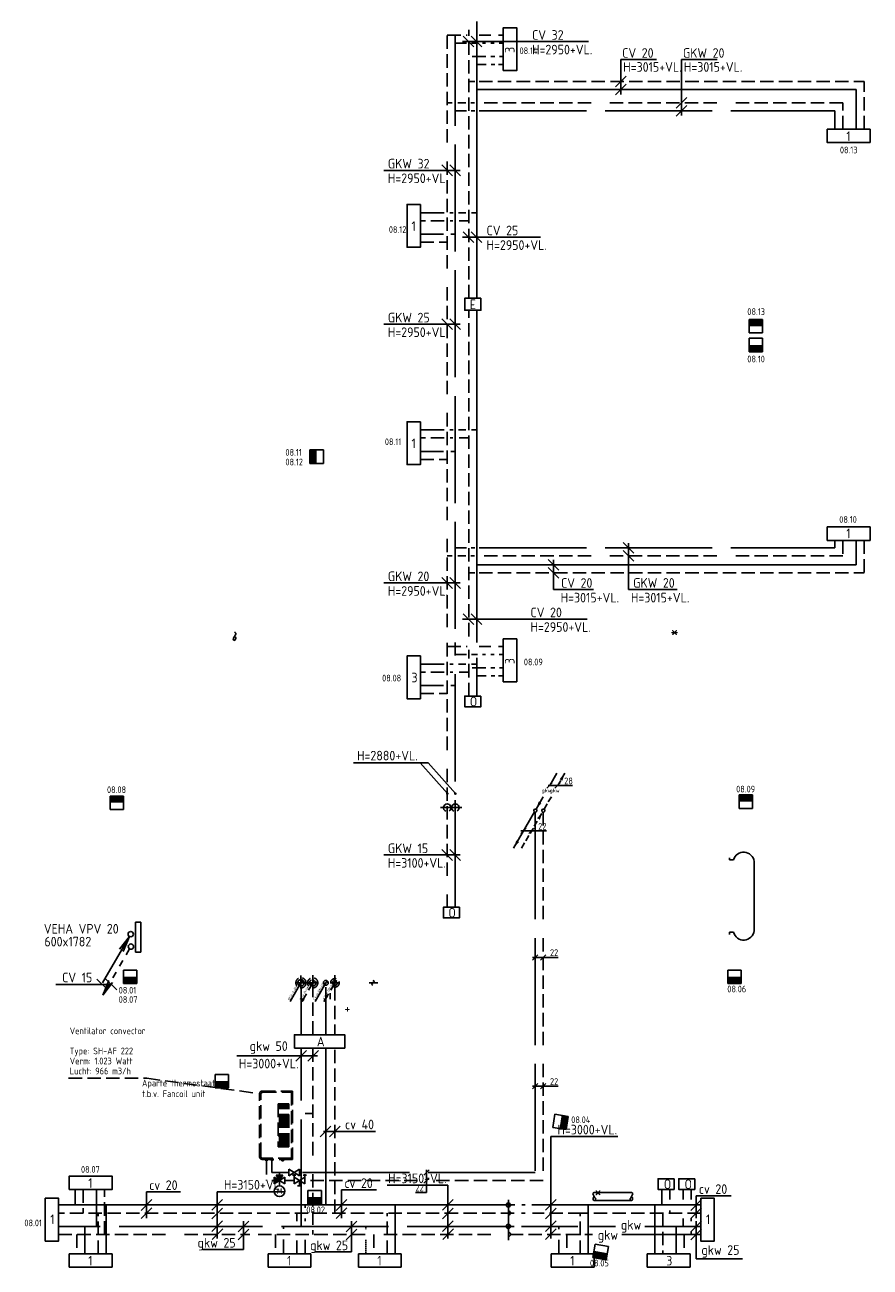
# Model space of a CAD drawing. Header units: millimetres. Extents: x -68967 to 10360, y -11851 to 49692.
# Tile 4 of 6: x -67397 to -51609, y 13392 to 36597. Entities that reach past the tile are written whole.
import ezdxf
from ezdxf.enums import TextEntityAlignment as Align

# ---------------------------------------------------------------- set-up
doc = ezdxf.new("R2010")
doc.units = ezdxf.units.MM
doc.header["$LTSCALE"] = 50
for name, pattern in [('2322105', [47, 40, -7]), ('2322106', [47, 5, -2, 5, -2, 5, -2, 5, -2, 5, -2, 5, -7]), ('2322107', [2000, 1000, 1000]), ('2322108', [7, 5, -2]), ('CENTER2', [28.575, 19.05, -3.175, 3.175, -3.175]), ('DASHED', [0.75, 0.5, -0.25]), ('DASHED2', [9.525, 6.35, -3.175]), ('HIDDEN', [0.375, 0.25, -0.125]), ('HIDDEN2', [4.7625, 3.175, -1.5875]), ('KOUDWATERTAP', [1.1, 0.5, -0.25, 0.1, -0.25]), ('KW', [7, 4, -1, 1, -1])]:
    doc.linetypes.add(name, pattern=pattern)
for name, color, linetype in [('00att025', 7, 'Continuous'), ('50', 3, 'Continuous'), ('51-LEIDING', 3, 'Continuous'), ('60', 7, 'Continuous'), ('60-CV', 3, 'Continuous'), ('60-TXT', 1, 'Continuous'), ('62-GKW', 3, 'Continuous'), ('7KADERHALMOS', 2, 'Continuous'), ('BALKEN', 7, 'Continuous'), ('SYM-W', 7, 'Continuous'), ('Thermostaat', 160, 'Continuous'), ('Ventilator convector', 7, 'Continuous'), ('WL$1----_BOUWKUNDIG', 11, 'Continuous'), ('WL524---', 190, 'Continuous'), ('WL524---_D', 192, 'Continuous'), ('WL524---_HARTLIJN', 7, 'Continuous'), ('WL5310--_KW', 2, 'KOUDWATERTAP'), ('WL532---_DBL', 6, 'Continuous'), ('WL532---_KW-LD', 5, 'KW'), ('WL550---_AANVOER', 4, 'Continuous'), ('WL550---_RETOUR', 4, 'Continuous'), ('WL5501--', 130, 'Continuous'), ('WL5501--_D', 130, 'Continuous'), ('WL5501--_GKW-A', 4, 'Continuous'), ('WL5501--_HARTLIJN', 7, 'Continuous'), ('WL5502--', 130, 'Continuous'), ('WL5502--_GKW-R', 4, 'HIDDEN'), ('WL561---_AANVOER', 10, 'Continuous'), ('WL561---_RETOUR', 10, 'Continuous'), ('WL5612--_CV-R', 3, 'DASHED2'), ('WM5501--', 2, 'Continuous'), ('WM5502--', 2, 'Continuous')]:
    doc.layers.add(name, color=color, linetype=linetype)
doc.styles.add('BURO-018', font='ISO96.shx', dxfattribs={"height": 90})
doc.styles.add('BURO-025', font='ISO96.shx', dxfattribs={"height": 100})
doc.styles.add('ISO', font='ISO.SHX')

# ---------------------------------------------------------------- blocks, each defined once
blk = doc.blocks.new('$MAAT')
at = {"layer": 'SYM-W', "color": 1}
blk.add_line((1, 1), (-1, -1), dxfattribs=at)
blk = doc.blocks.new('002')
at = {"layer": '60', "color": 1, "linetype": 'Continuous'}
for p in [(-5.25, -9.09), (-2.08, -2.82), (-1.4, -3.22)]:
    blk.add_line(p, (-0.25, -0.43), dxfattribs=at)
blk.add_circle((0, 0), 0.5, dxfattribs=at)
blk = doc.blocks.new('004')
at = {"layer": '60', "color": 1, "linetype": 'Continuous'}
for p, q in [((3.42, 6.7), (5.25, 9.09)), ((4, 6.93), (5.25, 9.09)), ((4.1, 6.31), (5.25, 9.09)), ((2.75, 4.76), (3.38, 5.85)), ((1.5, 2.6), (2.13, 3.68)), ((0.25, 0.43), (0.88, 1.52))]:
    blk.add_line(p, q, dxfattribs=at)
blk.add_circle((0, 0), 0.5, dxfattribs=at)
blk = doc.blocks.new('PA')
at = {"layer": 'WL532---_KW-LD', "color": 7, "linetype": 'Continuous'}
blk.add_line((0, 0), (200, 346), dxfattribs=at)
at = {"layer": 'WL532---_KW-LD', "color": 7}
for p, q in [((162, 311), (200, 346)), ((162, 311), (188, 296)), ((200, 346), (171, 306)), ((200, 346), (179, 301)), ((200, 346), (188, 296))]:
    blk.add_line(p, q, dxfattribs=at)
blk = doc.blocks.new('PR')
at = {"layer": 'WL532---_KW-LD', "color": 7, "linetype": 'HIDDEN2'}
blk.add_line((200, 346), (0, 0), dxfattribs=at)
at = {"layer": 'WL532---_KW-LD', "color": 7}
for p, q in [((0, 0), (12, 51)), ((0, 0), (21, 46)), ((0, 0), (29, 41)), ((38, 36), (0, 0)), ((38, 36), (12, 51))]:
    blk.add_line(p, q, dxfattribs=at)
blk = doc.blocks.new('*U22')
at = {"color": 0, "ltscale": 10}
for p, q in [((0, 10.65), (50, 10.65)), ((0, -10.65), (0, 10.65)), ((50, 10.65), (50, -10.65)), ((0, -10.65), (50, -10.65))]:
    blk.add_line(p, q, dxfattribs=at)
at = {"layer": 'WL5501--_HARTLIJN', "linetype": 'CENTER2'}
blk.add_line((0, 0), (50, 0), dxfattribs=at)
at = {"layer": 'WL5501--_D', "color": 2, "linetype": '2322106', "style": 'BURO-025'}
blk.add_attdef('POSNR', text='', height=125, dxfattribs=at).set_placement((0, 0), align=Align.MIDDLE)
blk = doc.blocks.new('*U23')
at = {"color": 0, "ltscale": 10}
for p, q in [((0, 16), (50, 16)), ((0, -16), (0, 16)), ((50, 16), (50, -16)), ((0, -16), (50, -16))]:
    blk.add_line(p, q, dxfattribs=at)
at = {"layer": 'WL524---_HARTLIJN', "linetype": 'CENTER2'}
blk.add_line((0, 0), (50, 0), dxfattribs=at)
at = {"layer": 'WL524---_D', "color": 1, "linetype": '2322106', "style": 'BURO-018'}
blk.add_attdef('POSNR', text='', height=90, dxfattribs=at).set_placement((0, 0), align=Align.MIDDLE)
blk = doc.blocks.new('Block ventilator convector')
at = {"layer": 'Ventilator convector', "linetype": '2322106'}
for p, q in [((-636.5, 0), (636.5, 0)), ((-636.5, -569), (-636.5, 0)), ((636.5, 0), (636.5, -569)), ((-616.5, -20), (616.5, -20)), ((-616.5, -549), (-616.5, -20)), ((-400, -70), (-400, -270)), ((400, -70), (-400, -70)), ((400, -95), (-400, -95)), ((400, -120), (-400, -120)), ((400, -145), (-400, -145)), ((400, -170), (-400, -170)), ((400, -195), (-400, -195)), ((400, -220), (-400, -220)), ((-200, -70), (-200, -270)), ((0, -70), (0, -270)), ((200, -70), (200, -270)), ((400, -270), (400, -70)), ((616.5, -20), (616.5, -549)), ((400, -245), (-400, -245)), ((-400, -270), (400, -270)), ((591.5, -614), (-591.5, -614)), ((571.5, -594), (-571.5, -594))]:
    blk.add_line(p, q, dxfattribs=at)
for centre, start, end in [((-591.5, -569), 180, 270), ((-571.5, -549), 180, 270), ((571.5, -549), 270, 0), ((591.5, -569), 270, 0)]:
    blk.add_arc(centre, 45, start, end, dxfattribs=at)
at = {"layer": 'WL524---_D', "linetype": '2322106'}
blk.add_blockref('*U23', (616.5, -184.5), dxfattribs=at)
at = {"layer": 'WL5501--_D', "linetype": '2322106'}
for p in [(616.5, -384.5), (616.5, -484.5)]:
    blk.add_blockref('*U22', p, dxfattribs=at)
blk = doc.blocks.new('LDV5106')
at = {"color": 0, "linetype": 'Continuous'}
for p, q in [((6.75, 11.69), (5.81, 10.07)), ((5.44, 9.42), (4.5, 7.79)), ((1.56, 2.71), (2.5, 4.33)), ((0.25, 0.43), (1.19, 2.06)), ((-2.81, -4.87), (-1.87, -3.25)), ((-1.5, -2.6), (-0.56, -0.97)), ((-4.12, -7.14), (-3.19, -5.52)), ((-6.75, -11.69), (-5.81, -10.07)), ((-5.44, -9.42), (-4.5, -7.79))]:
    blk.add_line(p, q, dxfattribs=at)
for points in [[(6.75, 11.69, 0, 1, 0), (5.5, 9.53, 1, 1, 0)], [(-0.25, -0.43, 0, 1, 0), (-1.5, -2.6, 1, 1, 0)]]:
    blk.add_lwpolyline(points, format="xyseb", dxfattribs=at)
blk.add_circle((0, 0), 0.5, dxfattribs=at)
at = {"color": 0, "linetype": 'Continuous', "style": 'BURO-018'}
blk.add_attdef('LD_TEXT1', text='', height=1.8, dxfattribs=at).set_placement((3.5, 6.06), align=Align.MIDDLE)
blk = doc.blocks.new('*U31', base_point=(-58113, 40018))
at = {"color": 0, "linetype": 'Continuous'}
for p, q in [((-58063, 40068), (-58163, 39968)), ((-57888, 40018), (-58163, 40018)), ((-57913, 40068), (-58013, 39968)), ((-57888, 40018), (-57686, 40018))]:
    blk.add_line(p, q, dxfattribs=at)
at = {"color": 0, "linetype": 'Continuous', "style": 'BURO-025'}
blk.add_text('22', height=125, dxfattribs=at).set_placement((-57838, 40043))
blk = doc.blocks.new('LDV6')
at = {"color": 0, "linetype": 'Continuous'}
for p, q in [((6.75, 11.69), (4.5, 7.79)), ((2.5, 4.33), (0.25, 0.43)), ((-0.25, -0.43), (-6.75, -11.69))]:
    blk.add_line(p, q, dxfattribs=at)
for points in [[(0.25, 0.43, 0, 1, 0), (1.5, 2.6, 1, 1, 0)], [(-6.75, -11.69, 0, 1, 0), (-5.5, -9.53, 1, 1, 0)]]:
    blk.add_lwpolyline(points, format="xyseb", dxfattribs=at)
blk.add_circle((0, 0), 0.5, dxfattribs=at)
at = {"color": 0, "linetype": 'Continuous', "style": 'BURO-018'}
blk.add_attdef('LD_TEXT1', text='', height=1.8, dxfattribs=at).set_placement((3.5, 6.06), align=Align.MIDDLE)
blk = doc.blocks.new('*U36', base_point=(-57864, 19025))
at = {"color": 0, "linetype": 'Continuous'}
for p, q in [((-57814, 19075), (-57914, 18975)), ((-57664, 19075), (-57764, 18975)), ((-57639, 19025), (-57914, 19025)), ((-57639, 19025), (-57437, 19025))]:
    blk.add_line(p, q, dxfattribs=at)
at = {"color": 0, "linetype": 'Continuous', "style": 'BURO-025'}
blk.add_text('22', height=125, dxfattribs=at).set_placement((-57589, 19050))
blk = doc.blocks.new('*U37', base_point=(-57864, 16772))
at = {"color": 0, "linetype": 'Continuous'}
for p, q in [((-57814, 16822), (-57914, 16722)), ((-57639, 16772), (-57914, 16772)), ((-57664, 16822), (-57764, 16722)), ((-57639, 16772), (-57437, 16772))]:
    blk.add_line(p, q, dxfattribs=at)
at = {"color": 0, "linetype": 'Continuous', "style": 'BURO-025'}
blk.add_text('22', height=125, dxfattribs=at).set_placement((-57589, 16797))
blk = doc.blocks.new('*U38', base_point=(-59898, 15161))
at = {"color": 0, "linetype": 'Continuous'}
for p, q in [((-59848, 15211), (-59948, 15111)), ((-59898, 14786), (-59898, 15211)), ((-59848, 15061), (-59948, 14961)), ((-59898, 14786), (-60100, 14786))]:
    blk.add_line(p, q, dxfattribs=at)
at = {"color": 0, "linetype": 'Continuous', "style": 'BURO-025'}
blk.add_text('22', height=125, dxfattribs=at).set_placement((-59948, 14811), align=Align.RIGHT)
blk = doc.blocks.new('30483032B')
at = {"linetype": 'Continuous'}
for points in [[(0, 0), (-1.5, -2.5), (1.5, -2.5)], [(2.5, 1.5), (0, 0), (2.5, -1.5)]]:
    blk.add_hatch(color=0, dxfattribs=at).paths.add_polyline_path(points)
at = {"color": 0, "linetype": 'Continuous'}
for p, q in [((2.5, -1.5), (-2.5, 1.5)), ((-2.5, 1.5), (-2.5, -1.5)), ((-2.5, -1.5), (2.5, 1.5)), ((-1.5, -2.5), (0, 0)), ((0, 0), (0, 2.5)), ((0, 0), (1.5, -2.5)), ((2.5, 1.5), (2.5, -1.5)), ((-1.5, -2.5), (1.5, -2.5))]:
    blk.add_line(p, q, dxfattribs=at)
blk.add_circle((0, 5), 2.5, dxfattribs=at)
at = {"color": 0, "linetype": 'Continuous', "style": 'BURO-018', "flags": 1}
blk.add_attdef('CV_MATCODE', (0, 0), '', height=1.8, dxfattribs=at)
at = {"layer": '00att025', "linetype": 'Continuous', "style": 'BURO-018'}
blk.add_attdef('CV_TEXT1', text='', height=1.8, dxfattribs=at).set_placement((0, 5), align=Align.MIDDLE)
blk = doc.blocks.new('3048301')
at = {"color": 0, "linetype": 'Continuous'}
for p, q in [((-2.5, 1.5), (2.5, -1.5)), ((-2.5, -1.5), (-2.5, 1.5)), ((2.5, 1.5), (-2.5, -1.5)), ((2.5, -1.5), (2.5, 1.5))]:
    blk.add_line(p, q, dxfattribs=at)
at = {"color": 0, "linetype": 'Continuous', "style": 'BURO-018', "flags": 1}
blk.add_attdef('CV_MATCODE', (0, 0), '', height=1.8, dxfattribs=at)
blk = doc.blocks.new('3048301A')
at = {"color": 0, "linetype": 'Continuous'}
for p, q in [((-2.5, 1.5), (2.5, -1.5)), ((-2.5, -3), (-2.5, 1.5)), ((2.5, 1.5), (-2.5, -1.5)), ((-1, 2.5), (1, 2.5)), ((0, 0), (0, 2.5)), ((2.5, -3), (2.5, 1.5)), ((-3.25, -2.5), (-1.75, -2.5)), ((1.75, -2.5), (3.25, -2.5))]:
    blk.add_line(p, q, dxfattribs=at)
at = {"color": 0, "linetype": 'Continuous', "style": 'BURO-018', "flags": 1}
blk.add_attdef('CV_MATCODE', (0, 0), '', height=1.8, dxfattribs=at)
blk = doc.blocks.new('SW30485012')
at = {"color": 0, "linetype": 'Continuous'}
for p, q in [((-2.5, 2.5), (-2.5, -2.5)), ((2.5, 2.5), (-2.5, 2.5)), ((2.5, -2.5), (2.5, 2.5)), ((-2.5, -2.5), (2.5, -2.5))]:
    blk.add_line(p, q, dxfattribs=at)
blk.add_solid([(-2.5, 0), (2.5, 0), (-2.5, -2.5), (2.5, -2.5)], dxfattribs=at)
at = {"color": 0, "linetype": 'Continuous', "style": 'BURO-018', "flags": 1}
blk.add_attdef('W_ID', (0, 0), '', height=1.8, dxfattribs=at)

msp = doc.modelspace()

# ---------------------------------------------------------------- linework, layer by layer
at = {"layer": '50', "color": 7}
for p, q in [((-56761.294, 14786.246), (-56067.278, 14786.246)), ((-56761.294, 14636.246), (-56067.278, 14636.246))]:
    msp.add_line(p, q, dxfattribs=at)
for points in [[(-63480.117, 25250.113, -0.263278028), (-63457.88, 25237.532, -0.273688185), (-63457.713, 25212.826, -0.002128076), (-63465.801, 25199.078, -0.00121602), (-63480.117, 25175.113, -0.00286526), (-63493.186, 25153.635, 0.004024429), (-63502.455, 25138.323, 0.272805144), (-63502.547, 25112.981, 0.266495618), (-63480.117, 25100.113, 0.266495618), (-63466.393, 25107.987, 0.126851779), (-63457.779, 25138.323, 0.143469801), (-63463.332, 25159.14, 0.133032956), (-63480.117, 25175.113)], [(-56761.294, 14786.246, 0.263278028), (-56783.531, 14773.665, 0.273688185), (-56783.698, 14748.959, 0.002128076), (-56775.609, 14735.211, 0.00121602), (-56761.294, 14711.246, 0.00286526), (-56748.225, 14689.769, -0.004024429), (-56738.956, 14674.456, -0.272805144), (-56738.864, 14649.115, -0.266495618), (-56761.294, 14636.246, -0.266495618), (-56775.018, 14644.12, -0.126851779), (-56783.632, 14674.456, -0.143469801), (-56778.078, 14695.274, -0.133032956), (-56761.294, 14711.246)], [(-56067.278, 14786.246, -0.263278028), (-56045.041, 14773.665, -0.273688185), (-56044.874, 14748.959, -0.002128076), (-56052.962, 14735.211, -0.00121602), (-56067.278, 14711.246, -0.00286526), (-56080.347, 14689.769, 0.004024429), (-56089.616, 14674.456, 0.272805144), (-56089.708, 14649.115, 0.266495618), (-56067.278, 14636.246, 0.266495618), (-56053.554, 14644.12, 0.126851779), (-56044.94, 14674.456, 0.143469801), (-56050.493, 14695.274, 0.133032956), (-56067.278, 14711.246)]]:
    msp.add_lwpolyline(points, format="xyb", dxfattribs=at)
at = {"layer": '51-LEIDING'}
msp.add_line((-61692.419, 18397.138), (-61692.419, 18507.138), dxfattribs=at)
at = {"layer": '60', "color": 2, "linetype": 'Continuous'}
for p, q in [((-65329.149, 19835.022), (-65329.149, 19277.751)), ((-65229.149, 19835.022), (-65229.149, 19277.751))]:
    msp.add_line(p, q, dxfattribs=at)
msp.add_lwpolyline([(-62362.47, 17484.488), (-61422.823, 17484.488), (-61422.823, 17734.488), (-62362.47, 17734.488)], close=True, dxfattribs=at)
at = {"layer": '60-CV', "color": 7}
for p, q in [((-59009.651, 36183.67), (-59209.651, 36383.67)), ((-58861.513, 36183.67), (-59061.513, 36383.67)), ((-56268.166, 35952.579), (-55599.106, 35952.579)), ((-56268.166, 35294.204), (-56268.166, 35952.579)), ((-56168.166, 35638.766), (-56368.166, 35438.766)), ((-56168.166, 35488.766), (-56368.166, 35288.766)), ((-59009.651, 32531.596), (-59209.651, 32731.596)), ((-58861.513, 32531.596), (-59061.513, 32731.596)), ((-57424.202, 26412.621), (-57624.202, 26612.621)), ((-57424.202, 26262.621), (-57624.202, 26462.621)), ((-57524.202, 26607.183), (-57524.202, 26048.12)), ((-59009.651, 25397.444), (-59209.651, 25597.444)), ((-58861.513, 25397.444), (-59061.513, 25597.444)), ((-59863.006, 22810.243), (-61257.225, 22810.243)), ((-66821.159, 18674.998), (-65785.769, 18674.998)), ((-66049.704, 18771.81), (-65849.704, 18571.81)), ((-65881.385, 18771.81), (-65681.385, 18571.81)), ((-61929.815, 17339.172), (-63437.659, 17339.172)), ((-57573.582, 15831.437), (-56324.628, 15831.437)), ((-57573.582, 13925.231), (-57573.582, 15831.437)), ((-60631.417, 14920.568), (-59495.297, 14920.568)), ((-59495.297, 13925.231), (-59495.297, 14920.568)), ((-65126.222, 14308.633), (-65126.222, 14800.287)), ((-65126.222, 14800.287), (-64488.429, 14800.287)), ((-63703.074, 14658.836), (-63903.074, 14458.836)), ((-63803.074, 13925.231), (-63803.074, 14802.054)), ((-63803.074, 14802.054), (-62554.12, 14802.054)), ((-61480.532, 14308.633), (-61480.532, 14837.323)), ((-61480.532, 14837.323), (-60826.091, 14837.323)), ((-59395.297, 14658.836), (-59595.297, 14458.836)), ((-57473.582, 14658.836), (-57673.582, 14458.836)), ((-54860.456, 14308.633), (-54860.456, 14726.498)), ((-54860.456, 14726.498), (-54206.015, 14726.498)), ((-63703.074, 14493.615), (-63903.074, 14293.615)), ((-59395.297, 14493.615), (-59595.297, 14293.615)), ((-57473.582, 14493.615), (-57673.582, 14293.615))]:
    msp.add_line(p, q, dxfattribs=at)
at = {"layer": '60-CV', "color": 2, "linetype": 'Continuous'}
msp.add_lwpolyline([(-58879.416, 31489.88), (-58879.416, 31265.97), (-59179.416, 31265.97), (-59179.416, 31489.88)], close=True, dxfattribs=at)
at = {"layer": '62-GKW', "color": 7}
for p, q in [((-59409.651, 33779.744), (-59609.651, 33979.744)), ((-59261.513, 33779.744), (-59461.513, 33979.744)), ((-59409.651, 30904.399), (-59609.651, 31104.399)), ((-59261.513, 30904.399), (-59461.513, 31104.399)), ((-59409.651, 26071.609), (-59609.651, 26271.609)), ((-59261.513, 26071.609), (-59461.513, 26271.609)), ((-59505.641, 22237.739), (-60013.202, 22810.243)), ((-59355.445, 22237.739), (-59863.006, 22810.243)), ((-59409.651, 20990.989), (-59609.651, 21190.989)), ((-59261.513, 20990.989), (-59461.513, 21190.989)), ((-60850.588, 15924.501), (-61820.313, 15924.501)), ((-63703.074, 14256.075), (-63903.074, 14056.075)), ((-63314.548, 13723.99), (-63314.548, 14253.207)), ((-61297.352, 13675.626), (-61297.352, 14253.207)), ((-59395.297, 14256.075), (-59595.297, 14056.075)), ((-57473.582, 14256.075), (-57673.582, 14056.075)), ((-54859.489, 13544.651), (-54859.489, 14253.207)), ((-63700.507, 14106.051), (-63900.507, 13906.051)), ((-59392.73, 14106.051), (-59592.73, 13906.051)), ((-57471.015, 14106.051), (-57671.015, 13906.051)), ((-64074.706, 13723.99), (-63314.548, 13723.99)), ((-61973.648, 13675.626), (-61297.352, 13675.626)), ((-54859.489, 13544.651), (-53992.713, 13544.651))]:
    msp.add_line(p, q, dxfattribs=at)
at = {"layer": '62-GKW', "color": 7, "const_width": 25}
for points in [[(-59519.727, 22238.694, 1), (-59494.727, 22238.694, 1)], [(-59369.531, 22238.694, 1), (-59344.531, 22238.694, 1)]]:
    msp.add_lwpolyline(points, format="xyb", close=True, dxfattribs=at)
at = {"layer": '7KADERHALMOS', "linetype": 'Continuous'}
for p, q in [((-65329.149, 19835.022), (-65229.149, 19835.022)), ((-65329.149, 19277.751), (-65229.149, 19277.751))]:
    msp.add_line(p, q, dxfattribs=at)
at = {"layer": 'BALKEN'}
msp.add_line((-58365.606, 14650.152), (-58365.606, 13895.582), dxfattribs=at)
for centre in [(-58365.606, 14553.195), (-58365.606, 14153.195)]:
    msp.add_circle(centre, 39.779, dxfattribs=at)
for centre, radius, start, end in [((-59506.877, 21975.381), 69.908, 300.9802895, 245.7628523), ((-59356.877, 21975.381), 69.908, 300.9802895, 245.7628523), ((-58365.606, 14403.195), 39.779, 270, 90), ((-58365.606, 14003.195), 39.779, 270, 90)]:
    msp.add_arc(centre, radius, start, end, dxfattribs=at)
at = {"layer": 'SYM-W', "color": 2, "linetype": 'Continuous'}
for p, q in [((-66567.29, 13642.17), (-66567.29, 13392.17)), ((-65767.29, 13642.17), (-66567.29, 13642.17)), ((-65767.29, 13392.17), (-65767.29, 13642.17)), ((-62054.063, 13642.17), (-62854.063, 13642.17)), ((-62854.063, 13642.17), (-62854.063, 13392.17)), ((-62054.063, 13392.17), (-62054.063, 13642.17)), ((-60367.29, 13642.17), (-61167.29, 13642.17)), ((-61167.29, 13642.17), (-61167.29, 13392.17)), ((-60367.29, 13392.17), (-60367.29, 13642.17)), ((-56764.487, 13642.17), (-57564.487, 13642.17)), ((-57564.487, 13642.17), (-57564.487, 13392.17)), ((-56764.487, 13392.17), (-56764.487, 13642.17)), ((-54971.107, 13642.17), (-55771.107, 13642.17)), ((-55771.107, 13642.17), (-55771.107, 13392.17)), ((-54971.107, 13392.17), (-54971.107, 13642.17)), ((-66567.29, 13392.17), (-65767.29, 13392.17)), ((-62854.063, 13392.17), (-62054.063, 13392.17)), ((-61167.29, 13392.17), (-60367.29, 13392.17)), ((-57564.487, 13392.17), (-56764.487, 13392.17)), ((-55771.107, 13392.17), (-54971.107, 13392.17))]:
    msp.add_line(p, q, dxfattribs=at)
for points in [[(-58461.13, 35744.002), (-58461.13, 36544.002), (-58211.13, 36544.002), (-58211.13, 35744.002)], [(-51609.238, 34397.905), (-52409.238, 34397.905), (-52409.238, 34647.905), (-51609.238, 34647.905)], [(-60009.177, 33243.194), (-60009.177, 32443.194), (-60259.177, 32443.194), (-60259.177, 33243.194)], [(-60009.177, 29184.57), (-60009.177, 28384.57), (-60259.177, 28384.57), (-60259.177, 29184.57)], [(-51609.238, 27217.647), (-52409.238, 27217.647), (-52409.238, 26967.647), (-51609.238, 26967.647)], [(-58461.13, 24325.814), (-58461.13, 25125.814), (-58211.13, 25125.814), (-58211.13, 24325.814)], [(-60009.177, 24810.644), (-60009.177, 24010.644), (-60259.177, 24010.644), (-60259.177, 24810.644)], [(-58879.416, 24059.208), (-58879.416, 23859.208), (-59179.416, 23859.208), (-59179.416, 24059.208)], [(-59279.416, 20116.039), (-59279.416, 19916.039), (-59579.416, 19916.039), (-59579.416, 20116.039)], [(-66567.29, 14842.17), (-65767.29, 14842.17), (-65767.29, 15092.17), (-66567.29, 15092.17)], [(-55271.31, 15044.319), (-55271.31, 14844.319), (-55571.31, 14844.319), (-55571.31, 15044.319)], [(-54883.804, 15044.946), (-54883.804, 14844.946), (-55183.804, 14844.946), (-55183.804, 15044.946)], [(-67017.29, 14678.195), (-66767.29, 14678.195), (-66767.29, 13878.195), (-67017.29, 13878.195)], [(-54771.671, 14678.195), (-54521.671, 14678.195), (-54521.671, 13878.195), (-54771.671, 13878.195)]]:
    msp.add_lwpolyline(points, close=True, dxfattribs=at)
at = {"layer": 'Ventilator convector', "linetype": '2322106'}
for p, q in [((-66578.877, 16919.598), (-65121.415, 16919.598)), ((-65121.415, 16919.598), (-63011.998, 16633.646))]:
    msp.add_line(p, q, dxfattribs=at)
at = {"layer": 'WL$1----_BOUWKUNDIG', "color": 1}
for p, q in [((-54236.413, 20998.228), (-54236.413, 21038.228)), ((-54236.413, 20998.228), (-54236.413, 21038.228)), ((-54161.373, 20998.228), (-54236.413, 20998.228)), ((-54161.373, 20998.228), (-54236.413, 20998.228)), ((-53776.413, 19673.228), (-53776.413, 20973.228)), ((-53776.413, 19673.228), (-53776.413, 20973.228)), ((-54161.373, 19648.228), (-54236.413, 19648.228)), ((-54236.413, 19648.228), (-54236.413, 19608.228)), ((-54161.373, 19648.228), (-54236.413, 19648.228)), ((-54236.413, 19648.228), (-54236.413, 19608.228))]:
    msp.add_line(p, q, dxfattribs=at)
for centre, radius, start, end in [((-53971.433, 20948.448), 196.351, 6.674037, 165.314063), ((-53971.433, 20948.448), 196.351, 6.674037, 165.314063), ((-53971.433, 19698.008), 196.355, 194.685937, 353.325963), ((-53971.433, 19698.008), 196.355, 194.685937, 353.325963)]:
    msp.add_arc(centre, radius, start, end, dxfattribs=at)
at = {"layer": 'WL532---_DBL', "color": 7}
msp.add_line((-60967.35, 18703.096), (-60806.011, 18703.096), dxfattribs=at)
at = {"layer": 'WL532---_DBL'}
for centre, radius, start, end in [((-60892.542, 18680.596), 22.884, 100.5086701, 259.4913299), ((-60897.658, 18725.596), 22.52, 272.3999721, 87.6000279)]:
    msp.add_arc(centre, radius, start, end, dxfattribs=at)
at = {"layer": 'WL550---_AANVOER', "color": 7}
for p, q in [((-62240.428, 18841.63), (-62240.428, 18599.713)), ((-62342.867, 18703.096), (-62152.57, 18703.096))]:
    msp.add_line(p, q, dxfattribs=at)
at = {"layer": 'WL550---_AANVOER', "color": 7, "linetype": 'HIDDEN2'}
msp.add_circle((-62240.428, 18703.096), 95, dxfattribs=at)
at = {"layer": 'WL550---_RETOUR', "color": 7}
for p, q in [((-62020.299, 18845.765), (-62020.299, 18597.646)), ((-62100.859, 18703.096), (-61937.451, 18703.096))]:
    msp.add_line(p, q, dxfattribs=at)
at = {"layer": 'WL550---_RETOUR', "color": 7, "linetype": 'HIDDEN2'}
msp.add_circle((-62020.299, 18703.096), 95, dxfattribs=at)
at = {"layer": 'WL5501--', "linetype": '2322105'}
for p, q in [((-59356.877, 25313.615), (-59356.877, 36397.167)), ((-59356.877, 36254.486), (-59145.94, 36254.486)), ((-59055.827, 36254.486), (-58941.139, 36254.486)), ((-58851.026, 36254.486), (-58793.682, 36254.486)), ((-58695.378, 36254.486), (-58633.938, 36254.486)), ((-58539.729, 36254.486), (-58461.13, 36254.486)), ((-59356.877, 34989.629), (-59149.674, 34989.629)), ((-59062.049, 34989.629), (-58990.072, 34989.629)), ((-58908.706, 34989.629), (-52269.722, 34989.629)), ((-52269.722, 34647.905), (-52269.722, 34989.629)), ((-59579.566, 32688.719), (-60009.177, 32688.719)), ((-59356.877, 32688.719), (-59440.557, 32688.719)), ((-59579.566, 28630.094), (-60009.177, 28630.094)), ((-59356.877, 28630.094), (-59440.557, 28630.094)), ((-52269.722, 26967.647), (-52269.722, 26828.348)), ((-59356.877, 26828.348), (-59149.674, 26828.348)), ((-59062.049, 26828.348), (-58990.072, 26828.348)), ((-58908.706, 26828.348), (-52269.722, 26828.348)), ((-59356.877, 20116.039), (-59356.877, 25059.282)), ((-59356.877, 24836.298), (-59145.94, 24836.298)), ((-59055.827, 24836.298), (-58941.139, 24836.298)), ((-58851.026, 24836.298), (-58793.682, 24836.298)), ((-58695.378, 24836.298), (-58633.938, 24836.298)), ((-58539.729, 24836.298), (-58461.13, 24836.298)), ((-59579.566, 24256.169), (-60009.177, 24256.169)), ((-59356.877, 24256.169), (-59440.557, 24256.169)), ((-62237.47, 18608.143), (-62237.47, 17734.488)), ((-62237.47, 14153.195), (-62237.47, 17480.029)), ((-55102.127, 14153.195), (-55102.127, 14303.195)), ((-63637.432, 14153.195), (-66767.29, 14153.195)), ((-66277.774, 14153.195), (-66277.774, 13642.17)), ((-58256.039, 14153.195), (-63647.696, 14153.195)), ((-57069.387, 14153.195), (-58119.198, 14153.195)), ((-57424.971, 14153.195), (-57424.971, 14103.195)), ((-56368.034, 14153.195), (-56852.05, 14153.195)), ((-54771.671, 14153.195), (-55816.91, 14153.195)), ((-57424.971, 13903.195), (-57424.971, 13642.17))]:
    msp.add_line(p, q, dxfattribs=at)
at = {"layer": 'WL5501--', "color": 160, "linetype": '2322105'}
for p, q in [((-57863.672, 21889.973), (-57863.672, 15160.598)), ((-62782.498, 15375.646), (-62782.498, 15160.598)), ((-62550.973, 15160.598), (-62782.498, 15160.598)), ((-62641.057, 15110.598), (-62641.057, 15160.598)), ((-62468.092, 15160.598), (-62550.973, 15160.598)), ((-57863.672, 15160.598), (-62268.092, 15160.598))]:
    msp.add_line(p, q, dxfattribs=at)
at = {"layer": 'WL5501--', "linetype": '2322105'}
msp.add_circle((-62240.428, 18703.096), 60, dxfattribs=at)
for centre, radius, start, end in [((-62234.496, 18673.096), 30.581, 101.1837751, 258.8162249), ((-62245.729, 18733.096), 30.465, 280.0223313, 79.9776687)]:
    msp.add_arc(centre, radius, start, end, dxfattribs=at)
at = {"layer": 'WL5501--_GKW-A', "color": 7}
for p, q in [((-59220.68, 36283.67), (-56870.044, 36283.67)), ((-55133.332, 35952.579), (-54464.272, 35952.579)), ((-55133.332, 34903.994), (-55133.332, 35952.579)), ((-55033.332, 35239.629), (-55233.332, 35039.629)), ((-55033.332, 35089.629), (-55233.332, 34889.629)), ((-60694.727, 33879.744), (-59264.653, 33879.744)), ((-59220.68, 32631.596), (-57766.232, 32631.596)), ((-60694.727, 31004.399), (-59264.653, 31004.399)), ((-56022.749, 26728.348), (-56222.749, 26928.348)), ((-56022.749, 26578.348), (-56222.749, 26778.348)), ((-56122.749, 26913.983), (-56122.749, 26048.12)), ((-60694.727, 26171.609), (-59264.653, 26171.609)), ((-57524.202, 26048.12), (-56774.613, 26048.12)), ((-56122.749, 26048.12), (-55212.802, 26048.12)), ((-59220.68, 25497.444), (-56892.23, 25497.444)), ((-59631.094, 21975.381), (-59234.201, 21975.381)), ((-60694.727, 21090.989), (-59264.653, 21090.989))]:
    msp.add_line(p, q, dxfattribs=at)
at = {"layer": 'WL5501--_GKW-A'}
for p, q in [((-66056.806, 14153.195), (-66056.806, 14842.17)), ((-55102.127, 14653.195), (-55102.127, 14842.17)), ((-62564.547, 14153.195), (-62564.547, 14109.426)), ((-61027.774, 14153.195), (-61088.485, 14153.195)), ((-57424.971, 14153.195), (-57485.682, 14153.195)), ((-55231.591, 13642.17), (-55232.093, 14153.195)), ((-62564.547, 13910.198), (-62564.547, 13642.17))]:
    msp.add_line(p, q, dxfattribs=at)
at = {"layer": 'WL5501--_GKW-A', "linetype": 'DASHED'}
for p, q in [((-61027.774, 14153.195), (-61027.774, 14103.195)), ((-61027.774, 13903.195), (-61027.774, 13642.17))]:
    msp.add_line(p, q, dxfattribs=at)
at = {"layer": 'WL5502--', "linetype": '2322106'}
for p, q in [((-59506.877, 36404.486), (-59137.748, 36404.486)), ((-59506.877, 36397.167), (-59506.877, 25321.322)), ((-58912.467, 36404.486), (-58695.378, 36404.486)), ((-58552.017, 36404.486), (-58461.13, 36404.486)), ((-59415.678, 35139.629), (-59506.877, 35139.629)), ((-59159.062, 35139.629), (-59312.406, 35139.629)), ((-58996.33, 35139.629), (-59065.178, 35139.629)), ((-52119.722, 35139.629), (-58899.318, 35139.629)), ((-52119.722, 34647.905), (-52119.722, 35139.629)), ((-60009.177, 32538.719), (-59506.877, 32538.719)), ((-60009.177, 28480.094), (-59506.877, 28480.094)), ((-52119.722, 26967.647), (-52119.722, 26678.348)), ((-59415.678, 26678.348), (-59506.877, 26678.348)), ((-59159.062, 26678.348), (-59312.406, 26678.348)), ((-58996.33, 26678.348), (-59065.178, 26678.348)), ((-52119.722, 26678.348), (-58899.318, 26678.348)), ((-59506.877, 25051.575), (-59506.877, 20116.039)), ((-59506.877, 24986.298), (-59137.748, 24986.298)), ((-58912.467, 24986.298), (-58695.378, 24986.298)), ((-58552.017, 24986.298), (-58461.13, 24986.298)), ((-60009.177, 24106.169), (-59506.877, 24106.169)), ((-62020.972, 17734.488), (-62020.972, 18608.099)), ((-62020.972, 17480.029), (-62020.972, 14003.195)), ((-62163.282, 16264.826), (-62020.972, 16264.826)), ((-65906.806, 14003.195), (-65906.806, 14842.17)), ((-54952.127, 14653.195), (-54952.127, 14842.17)), ((-54952.127, 14253.195), (-54952.127, 14303.195)), ((-66767.29, 14003.195), (-63195.25, 14003.195)), ((-66427.774, 14003.195), (-66427.774, 13642.17)), ((-63041.015, 14003.195), (-56793.621, 14003.195)), ((-62714.547, 14003.195), (-62714.547, 13642.17)), ((-60877.774, 14003.195), (-60877.774, 13642.17)), ((-57274.971, 14003.195), (-57274.971, 13642.17)), ((-55081.931, 14003.195), (-55081.591, 13642.17)), ((-54952.127, 14003.195), (-54952.127, 14053.195))]:
    msp.add_line(p, q, dxfattribs=at)
at = {"layer": 'WL5502--', "color": 160, "linetype": '2322106'}
for p, q in [((-57713.672, 21889.973), (-57713.672, 15010.598)), ((-62882.498, 15375.646), (-62882.498, 15010.598)), ((-62741.057, 15010.598), (-62782.498, 15010.598)), ((-62366.515, 15010.598), (-62541.057, 15010.598)), ((-57713.672, 15010.598), (-62166.515, 15010.598))]:
    msp.add_line(p, q, dxfattribs=at)
at = {"layer": 'WL5502--', "linetype": '2322106'}
msp.add_circle((-62020.299, 18703.096), 60, dxfattribs=at)
for centre, radius, start, end in [((-62014.368, 18673.096), 30.581, 101.1837751, 258.8162249), ((-62025.601, 18733.096), 30.465, 280.0223313, 79.9776687)]:
    msp.add_arc(centre, radius, start, end, dxfattribs=at)
at = {"layer": 'WL5502--_GKW-R'}
msp.add_line((-56247.415, 14003.195), (-54771.671, 14003.195), dxfattribs=at)
at = {"layer": 'WL561---_AANVOER', "linetype": '2322107'}
for p, q in [((-58956.877, 31489.88), (-58956.877, 36660.857)), ((-58956.877, 35854.486), (-58781.394, 35854.486)), ((-58687.186, 35854.486), (-58621.65, 35854.486)), ((-58547.921, 35854.486), (-58461.13, 35854.486)), ((-58956.877, 35388.766), (-51869.722, 35388.766)), ((-51869.722, 35388.766), (-51869.722, 34647.905)), ((-59566.327, 33088.719), (-60009.177, 33088.719)), ((-59394.221, 33088.719), (-59460.416, 33088.719)), ((-59162.54, 33088.719), (-59294.929, 33088.719)), ((-58956.877, 33088.719), (-59056.628, 33088.719)), ((-58956.877, 25059.282), (-58956.877, 31265.97)), ((-59566.327, 29030.094), (-60009.177, 29030.094)), ((-59394.221, 29030.094), (-59460.416, 29030.094)), ((-59162.54, 29030.094), (-59294.929, 29030.094)), ((-58956.877, 29030.094), (-59056.628, 29030.094)), ((-51869.722, 26512.621), (-51869.722, 26967.647)), ((-58956.877, 26512.621), (-51869.722, 26512.621)), ((-59566.327, 24656.169), (-60009.177, 24656.169)), ((-59394.221, 24656.169), (-59460.416, 24656.169)), ((-59162.54, 24656.169), (-59294.929, 24656.169)), ((-58956.877, 24656.169), (-59056.628, 24656.169)), ((-58956.877, 24059.208), (-58956.877, 24774.12)), ((-58956.877, 24436.298), (-58781.394, 24436.298)), ((-58687.186, 24436.298), (-58621.65, 24436.298)), ((-58547.921, 24436.298), (-58461.13, 24436.298)), ((-61777.622, 18623.125), (-61777.622, 17734.488)), ((-61777.622, 14553.195), (-61777.622, 17480.029)), ((-66456.806, 14553.195), (-66456.806, 14842.17)), ((-55502.127, 14553.195), (-55502.127, 14842.17)), ((-58246.265, 14553.195), (-66767.29, 14553.195)), ((-65877.774, 14553.195), (-65877.774, 13642.17)), ((-62164.547, 14553.195), (-62164.547, 14503.195)), ((-60477.774, 14553.195), (-60477.774, 13642.17)), ((-58054.544, 14553.195), (-58116.755, 14553.195)), ((-56537.981, 14553.195), (-57927.661, 14553.195)), ((-56874.971, 14553.195), (-56874.971, 13642.17)), ((-54771.671, 14553.195), (-56633.364, 14553.195)), ((-55631.591, 14553.195), (-55631.591, 13642.17)), ((-62164.547, 14303.195), (-62164.547, 14253.195)), ((-62164.547, 13903.195), (-62164.547, 13642.17))]:
    msp.add_line(p, q, dxfattribs=at)
msp.add_circle((-61775.482, 18703.096), 45, dxfattribs=at)
for centre, radius, start, end in [((-61771.945, 18680.596), 22.776, 98.9352041, 261.0647959), ((-61781.139, 18725.596), 23.2, 284.1129927, 75.8870073)]:
    msp.add_arc(centre, radius, start, end, dxfattribs=at)
at = {"layer": 'WL561---_RETOUR', "linetype": '2322108'}
for p, q in [((-59106.877, 31489.88), (-59106.877, 36503.657)), ((-58789.586, 36004.486), (-59106.877, 36004.486)), ((-58621.65, 36004.486), (-58695.378, 36004.486)), ((-58461.13, 36004.486), (-58531.537, 36004.486)), ((-59106.877, 35538.766), (-58990.072, 35538.766)), ((-58911.835, 35538.766), (-51719.722, 35538.766)), ((-51719.722, 34647.905), (-51719.722, 35538.766)), ((-59566.327, 32938.719), (-60009.177, 32938.719)), ((-59400.84, 32938.719), (-59453.796, 32938.719)), ((-59106.877, 32938.719), (-59288.31, 32938.719)), ((-59106.877, 25174.888), (-59106.877, 31265.97)), ((-59566.327, 28880.094), (-60009.177, 28880.094)), ((-59400.84, 28880.094), (-59453.796, 28880.094)), ((-59106.877, 28880.094), (-59288.31, 28880.094)), ((-51719.722, 26967.647), (-51719.722, 26362.621)), ((-59106.877, 26362.621), (-58990.072, 26362.621)), ((-58911.835, 26362.621), (-51719.722, 26362.621)), ((-59106.877, 24059.208), (-59106.877, 24920.555)), ((-59566.327, 24506.169), (-60009.177, 24506.169)), ((-59400.84, 24506.169), (-59453.796, 24506.169)), ((-59106.877, 24506.169), (-59288.31, 24506.169)), ((-58789.586, 24586.298), (-59106.877, 24586.298)), ((-58621.65, 24586.298), (-58695.378, 24586.298)), ((-58461.13, 24586.298), (-58531.537, 24586.298)), ((-61604.347, 18623.097), (-61604.347, 17734.488)), ((-61604.347, 14403.195), (-61604.347, 17480.029)), ((-66306.806, 14842.17), (-66306.806, 14403.195)), ((-55352.127, 14842.17), (-55352.127, 14653.195)), ((-58256.039, 14403.195), (-66767.29, 14403.195)), ((-66027.774, 13642.17), (-66027.774, 14403.195)), ((-62314.547, 14253.195), (-62314.547, 14403.195)), ((-60627.774, 13642.17), (-60627.774, 14403.195)), ((-58054.544, 14403.195), (-58121.642, 14403.195)), ((-56997.373, 14403.195), (-57917.088, 14403.195)), ((-54771.671, 14403.195), (-57092.756, 14403.195)), ((-57024.971, 13642.17), (-57024.971, 14403.195)), ((-55481.591, 14403.195), (-55481.591, 13642.17)), ((-55352.127, 14453.195), (-55352.127, 14403.195)), ((-62314.547, 13642.17), (-62314.547, 13903.195))]:
    msp.add_line(p, q, dxfattribs=at)
msp.add_circle((-61604.535, 18703.096), 45, dxfattribs=at)
for centre, radius, start, end in [((-61600.998, 18680.596), 22.776, 98.9352041, 261.0647959), ((-61610.193, 18725.596), 23.2, 284.1129927, 75.8870073)]:
    msp.add_arc(centre, radius, start, end, dxfattribs=at)
at = {"layer": 'WL5612--_CV-R', "color": 7}
for p, q in [((-61604.535, 18843.698), (-61604.535, 18597.646)), ((-61676.827, 18703.096), (-61534.104, 18703.096))]:
    msp.add_line(p, q, dxfattribs=at)
at = {"layer": 'WL5612--_CV-R', "color": 7, "linetype": 'HIDDEN2'}
msp.add_circle((-61604.535, 18703.096), 80, dxfattribs=at)
at = {"layer": 'WM5502--', "linetype": '2322106'}
for p, q in [((-57547.828, 22437.627), (-57647.828, 22337.627)), ((-57372.828, 22387.627), (-57647.828, 22387.627)), ((-57397.828, 22437.627), (-57497.828, 22337.627)), ((-57372.828, 22387.627), (-57171.042, 22387.627))]:
    msp.add_line(p, q, dxfattribs=at)

# ---------------------------------------------------------------- block references
at = {"layer": '60-CV', "color": 7}
for name, p in [('PA', (-62440.428, 18356.686)), ('PR', (-62220.299, 18356.686))]:
    msp.add_blockref(name, p, dxfattribs=at)
at = {"layer": '60-CV', "color": 7, "xscale": 100, "yscale": 100, "zscale": 100}
for p in [(-65126.222, 14553.195), (-61480.532, 14553.195), (-54860.456, 14553.195), (-65126.222, 14403.195), (-61480.532, 14403.195), (-54860.456, 14403.195)]:
    msp.add_blockref('$MAAT', p, dxfattribs=at)
at = {"layer": '62-GKW', "color": 7}
for name, p in [('PA', (-61975.482, 18356.686)), ('PR', (-61804.535, 18356.686))]:
    msp.add_blockref(name, p, dxfattribs=at)
at = {"layer": '62-GKW', "color": 7, "xscale": 100, "yscale": 100, "zscale": 100}
for p in [(-62233.688, 17339.172), (-62009.408, 17339.172), (-61779.212, 15924.501), (-61605.389, 15924.501), (-63314.548, 14153.195), (-61297.352, 14153.195), (-54859.489, 14153.195), (-63314.548, 14003.195), (-61297.352, 14003.195), (-54859.489, 14003.195)]:
    msp.add_blockref('$MAAT', p, dxfattribs=at)
at = {"layer": 'Thermostaat', "zscale": 50}
for p, xscale, yscale, rotation in [((-53744.8, 30967.17), 50, 50, 180), ((-61946.28, 28531.104), 50, 50, 270), ((-65676.48, 22066.849), 50, 50, 180), ((-53930.746, 22086.774), 50, 50, 180), ((-57391.842, 16104.774), 50, 49.99999999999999, 81.203894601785), ((-56640.89, 13675.182), 50.00000000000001, 49.99999999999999, 350.0082667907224)]:
    msp.add_blockref('SW30485012', p, dxfattribs=dict(at, xscale=xscale, yscale=yscale, rotation=rotation))
at = {"layer": 'Thermostaat', "xscale": 50, "yscale": 50, "zscale": 50}
for p in [(-53744.8, 30617.17), (-65427.52, 18817.17), (-54141.3, 18817.17), (-63716.894, 16867.146), (-61984.506, 14700.403)]:
    msp.add_blockref('SW30485012', p, dxfattribs=at)
at = {"layer": 'WL524---', "linetype": '2322106', "rotation": 270}
msp.add_blockref('Block ventilator convector', (-62397.998, 16042.146), dxfattribs=at)
at = {"layer": 'WL5501--', "color": 160, "linetype": '2322105'}
ref = msp.add_blockref('LDV6', (-57863.672, 21919.973), dxfattribs=dict(at, xscale=60, yscale=60, zscale=60))
ref.add_attrib('LD_TEXT1', 'gkw', dxfattribs={"layer": '0', "color": 2, "linetype": 'Continuous', "height": 72, "style": 'BURO-018'}).set_placement((-57653.672, 22283.704), align=Align.MIDDLE)
ref = msp.add_blockref('LDV5106', (-57713.672, 21919.973), dxfattribs=dict(at, xscale=60, yscale=60, zscale=60))
ref.add_attrib('LD_TEXT1', 'gkw', dxfattribs={"layer": '0', "color": 2, "linetype": 'Continuous', "height": 72, "style": 'BURO-018'}).set_placement((-57503.672, 22283.704), align=Align.MIDDLE)
at = {"layer": 'WL5501--', "color": 2, "linetype": '2322105', "xscale": 40, "yscale": 40, "zscale": 40}
msp.add_blockref('3048301', (-62368.092, 15160.598), dxfattribs=at)
at = {"layer": 'WL5502--', "color": 2, "linetype": '2322106'}
ref = msp.add_blockref('30483032B', (-62641.057, 15010.598), dxfattribs=dict(at, xscale=40, yscale=40, zscale=40, rotation=180))
ref.add_attrib('CV_TEXT1', 'M', dxfattribs={"layer": '0', "color": 2, "linetype": 'Continuous', "height": 100, "style": 'BURO-025'}).set_placement((-62641.057, 14810.598), align=Align.MIDDLE)
at = {"layer": 'WL5502--', "color": 2, "linetype": '2322105', "xscale": 40, "yscale": 40, "zscale": 40, "rotation": 180}
msp.add_blockref('3048301A', (-62266.515, 15010.598), dxfattribs=at)
at = {"layer": 'WL561---_AANVOER', "linetype": '2322107', "xscale": 100, "yscale": 100, "zscale": 100}
msp.add_blockref('002', (-65418.831, 19612.452), dxfattribs=at)
at = {"layer": 'WL561---_RETOUR', "linetype": '2322108', "xscale": 100, "yscale": 100, "zscale": 100, "rotation": 180}
msp.add_blockref('004', (-65415.705, 19379.511), dxfattribs=at)
at = {"layer": 'WM5501--', "color": 2, "linetype": '2322106'}
for name, p in [('*U36', (-57863.672, 19178.788)), ('*U37', (-57863.672, 16771.671)), ('*U38', (-59898.213, 15160.598))]:
    msp.add_blockref(name, p, dxfattribs=at)
at = {"layer": 'WM5502--', "linetype": '2322106'}
msp.add_blockref('*U31', (-58083.24, 21539.67), dxfattribs=at)

# ---------------------------------------------------------------- texts
at = {"layer": '50', "color": 7, "style": 'ISO'}
for p in [(-55339.151, 25071.988), (-56768.785, 14608.121)]:
    msp.add_text('*', height=250, dxfattribs=at).set_placement(p, align=Align.BOTTOM_LEFT)
at = {"layer": '60', "color": 1, "linetype": 'Continuous', "style": 'ISO'}
for p in [(-58250.832, 36073.244), (-58250.832, 24655.055)]:
    msp.add_text('3', height=180, rotation=90, dxfattribs=at).set_placement(p)
for s, p in [('1', (-52055.552, 34428.203)), ('1', (-60175.755, 32748.65)), ('1', (-60175.755, 28690.026)), ('1', (-52055.552, 27007.349)), ('3', (-60175.755, 24316.101)), ('A', (-61943.487, 17515.697)), ('1', (-66213.604, 14872.468)), ('1', (-66923.169, 14197.414)), ('1', (-54677.549, 14197.414)), ('1', (-66213.604, 13422.468)), ('1', (-62500.376, 13422.468)), ('1', (-60813.604, 13422.468)), ('1', (-57210.8, 13422.468)), ('3', (-55417.421, 13422.468))]:
    msp.add_text(s, height=180, dxfattribs=at).set_placement(p)
at = {"layer": '60-CV', "color": 7, "style": 'ISO'}
for s, p in [('H=2950+VL.', (-57924.353, 36045.323)), ('CV 20', (-56240.34, 35981.662)), ('H=3015+VL.', (-56221.5, 35720.831)), ('H=3015+VL.', (-55088.094, 35720.831)), ('H=2950+VL.', (-60617.674, 33641.397)), ('H=2950+VL.', (-58773.755, 32393.249)), ('H=2950+VL.', (-60617.674, 30766.052)), ('CV 20', (-57383.017, 26081.797)), ('H=2950+VL.', (-60617.674, 25933.262)), ('H=3015+VL.', (-57390.086, 25807.934)), ('H=3015+VL.', (-56077.512, 25807.934)), ('H=2950+VL.', (-57952.929, 25259.097)), ('H=2880+VL.', (-61192.973, 22856.954)), ('H=3100+VL.', (-60617.674, 20852.642)), ('CV 15', (-66700.828, 18712.403)), ('gkw 50', (-63198.206, 17431.447)), ('H=3000+VL.', (-63399.8, 17104.796)), ('H=3000+VL.', (-57449.669, 15871.167)), ('H=3150+VL.', (-60612.373, 14960.298)), ('cv 20', (-65074.907, 14834.088)), ('H=3150+VL.', (-63679.161, 14841.785)), ('cv 20', (-61429.217, 14871.124)), ('cv 20', (-54809.141, 14760.299))]:
    msp.add_text(s, height=180, dxfattribs=at).set_placement(p)
at = {"layer": '60-CV', "color": 1, "linetype": 'Continuous', "style": 'ISO', "text_generation_flag": 2}
for s, p in [('E', (-59086.375, 31468.294)), ('O', (-59086.375, 24046.43)), ('O', (-59486.375, 20103.261)), ('O', (-55463.161, 15031.541)), ('O', (-55075.655, 15031.541))]:
    msp.add_text(s, height=180, rotation=180, dxfattribs=at).set_placement(p)
at = {"layer": '60-CV', "color": 7, "style": 'ISO'}
for s, p in [('GKW-A-DN-40.', (-62454.95, 18371.726)), ('GKW-R-DN-40.', (-62234.822, 18371.726))]:
    msp.add_text(s, height=40, rotation=60, dxfattribs=at).set_placement(p)
at = {"layer": '60-TXT', "color": 7, "linetype": 'Continuous', "style": 'ISO'}
for s, p in [('VEHA VPV 20', (-67042.646, 19622.803)), ('600x1782', (-67031.787, 19382.507))]:
    msp.add_text(s, height=180, dxfattribs=at).set_placement(p)
at = {"layer": '62-GKW', "color": 7, "style": 'ISO'}
for s, p in [('CV-A-DN-40.', (-61984.348, 18376.768)), ('CV-R-DN-40.', (-61800.276, 18389.962))]:
    msp.add_text(s, height=40, rotation=60, dxfattribs=at).set_placement(p)
for s, p in [('cv 40', (-61416.989, 15967.406)), ('gkw 25', (-64170.914, 13757.791)), ('gkw', (-56696.984, 13903.763)), ('gkw 25', (-62069.856, 13709.427)), ('gkw 25', (-54761.857, 13622.11))]:
    msp.add_text(s, height=180, dxfattribs=at).set_placement(p)
at = {"layer": 'Thermostaat', "color": 0, "style": 'BURO-025'}
for s, p in [('08.14', (-58157.749, 36050.847)), ('08.13', (-52174.254, 34197.608)), ('08.12', (-60598.694, 32711.56)), ('08.13', (-53903.433, 31177.525)), ('08.10', (-53903.433, 30292.699)), ('08.11', (-60673.494, 28746.62)), ('08.11', (-62530.671, 28548.979)), ('08.12', (-62530.671, 28368.602)), ('08.10', (-52185.952, 27295.283)), ('08.09', (-58077.381, 24633.637)), ('08.08', (-60724.386, 24332.903)), ('08.08', (-65862.308, 22247.796)), ('08.09', (-54112.04, 22259.486)), ('08.01', (-65644.109, 18502.609)), ('08.06', (-54277.188, 18525.019)), ('08.07', (-65644.109, 18329.089)), ('Aparte thermostaat', (-65208.84, 16767.867)), ('t.b.v. Fancoil unit', (-65208.84, 16567.867)), ('08.04', (-57192.102, 16083.06)), ('08.07', (-66348.015, 15155.836)), ('08.02', (-62139.572, 14400.808)), ('08.01', (-67405.48, 14156.248)), ('08.05', (-56843.223, 13405.344))]:
    msp.add_text(s, height=125, dxfattribs=at).set_placement(p)
at = {"layer": 'Ventilator convector', "linetype": '2322106', "style": 'BURO-025'}
for s, p in [('Ventilator convector', (-66558.724, 17743.647)), ('Type: SH-AF 222', (-66558.724, 17368.647)), ('Verm: 1.023 Watt', (-66558.724, 17181.147)), ('Lucht: 966 m3/h', (-66558.724, 16993.647))]:
    msp.add_text(s, height=125, dxfattribs=at).set_placement(p)
at = {"layer": 'WL5310--_KW', "color": 7, "style": 'ISO'}
msp.add_text('+', height=180, dxfattribs=at).set_placement((-61427.922, 18135.187))
at = {"layer": 'WL5501--_GKW-A', "color": 7, "style": 'ISO'}
for s, p in [('CV 32', (-57923.965, 36318.436)), ('GKW 20', (-55105.506, 35981.662)), ('GKW 32', (-60617.286, 33914.51)), ('CV 25', (-58773.368, 32666.363)), ('GKW 25', (-60617.286, 31039.165)), ('GKW 20', (-60617.286, 26206.375)), ('GKW 20', (-56034.701, 26083.374)), ('CV 20', (-57952.542, 25532.21)), ('GKW 15', (-60617.286, 21125.756)), ('gkw', (-56264.383, 14091.663))]:
    msp.add_text(s, height=180, dxfattribs=at).set_placement(p)
at = {"layer": 'WM5502--', "linetype": '2322106', "style": 'BURO-025'}
msp.add_text('28', height=125, dxfattribs=at).set_placement((-57322.828, 22412.627))

doc.saveas('drawing.dxf')
